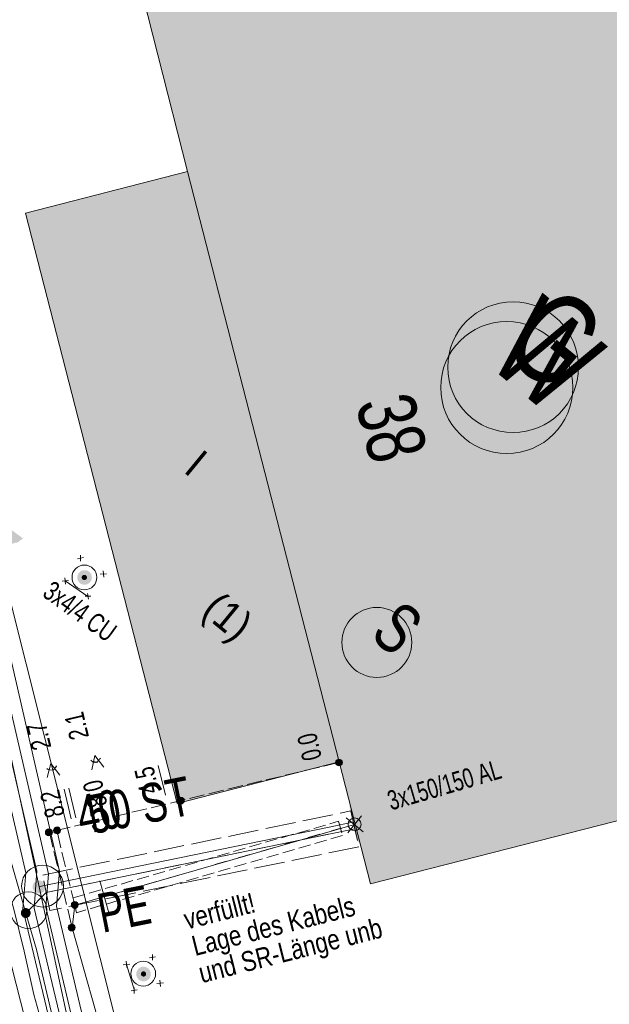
# Model space of a CAD drawing. Header units: metres. Extents: x -740 to 758, y -633 to 854.
# Tile 111 of 256: x -472 to -456, y 39 to 66. Entities that reach past the tile are written whole.
import ezdxf

# ---------------------------------------------------------------- set-up
doc = ezdxf.new("R2010")
doc.units = ezdxf.units.M
doc.header["$MEASUREMENT"] = 0
for name, pattern in [('333_125', [0.4576, 0.3328, -0.1248]), ('333_333', [0.6656, 0.3328, -0.3328]), ('416_125', [0.5408, 0.416, -0.1248]), ('416_416', [0.832, 0.416, -0.416]), ('832_208', [1.04, 0.832, -0.208])]:
    doc.linetypes.add(name, pattern=pattern)
for name, color, linetype in [('Gas.LOVION', 7, 'Continuous'), ('Grundkarte.LOVION', 7, 'Continuous'), ('Grundkarte_Text.LOVION', 7, 'Continuous'), ('Strom.LOVION', 7, 'Continuous'), ('StromBemass.LOVION', 7, 'Continuous'), ('Telko.LOVION', 7, 'Continuous'), ('Wasser.LOVION', 7, 'Continuous')]:
    doc.layers.add(name, color=color, linetype=linetype)
doc.styles.add('ERSTELLTER_STIL_1', font='arial.ttf')

msp = doc.modelspace()

# ---------------------------------------------------------------- hatches: boundary and pattern name
at = {"layer": 'Gas.LOVION', "linetype": 'Continuous', "lineweight": 13}
for points in [[(-463.097, 43.907), (-462.938, 43.184), (-462.576, 43.264), (-462.722, 44.003)], [(-471.476, 41.652), (-471.464, 41.67), (-471.453, 41.689), (-471.445, 41.709), (-471.44, 41.73), (-471.437, 41.752), (-471.437, 41.774), (-471.44, 41.795), (-471.446, 41.817), (-471.454, 41.837), (-471.464, 41.856), (-471.477, 41.873), (-471.492, 41.889), (-471.509, 41.903), (-471.527, 41.915), (-471.547, 41.924), (-471.568, 41.931), (-471.589, 41.935), (-471.611, 41.936), (-471.633, 41.934), (-471.654, 41.93), (-471.675, 41.923), (-471.695, 41.914), (-471.713, 41.902), (-471.73, 41.888), (-471.744, 41.873), (-471.757, 41.855), (-471.768, 41.836), (-471.776, 41.815), (-471.781, 41.794), (-471.784, 41.773), (-471.784, 41.751), (-471.781, 41.729), (-471.775, 41.708), (-471.767, 41.688), (-471.757, 41.669), (-471.744, 41.651), (-471.729, 41.636), (-471.712, 41.622), (-471.694, 41.61), (-471.674, 41.601), (-471.653, 41.594), (-471.632, 41.59), (-471.61, 41.589), (-471.588, 41.59), (-471.567, 41.595), (-471.546, 41.601), (-471.526, 41.611), (-471.508, 41.622), (-471.491, 41.636)], [(-471.473, 41.66), (-471.46, 41.677), (-471.45, 41.697), (-471.442, 41.717), (-471.436, 41.738), (-471.434, 41.76), (-471.434, 41.782), (-471.437, 41.803), (-471.442, 41.825), (-471.45, 41.845), (-471.461, 41.864), (-471.474, 41.882), (-471.489, 41.898), (-471.506, 41.911), (-471.524, 41.923), (-471.544, 41.932), (-471.565, 41.939), (-471.586, 41.943), (-471.608, 41.944), (-471.63, 41.943), (-471.651, 41.939), (-471.672, 41.932), (-471.692, 41.923), (-471.71, 41.911), (-471.727, 41.897), (-471.742, 41.881), (-471.755, 41.863), (-471.765, 41.844), (-471.773, 41.823), (-471.779, 41.802), (-471.781, 41.781), (-471.781, 41.759), (-471.779, 41.737), (-471.773, 41.716), (-471.765, 41.696), (-471.754, 41.676), (-471.741, 41.659), (-471.726, 41.643), (-471.709, 41.629), (-471.691, 41.617), (-471.671, 41.608), (-471.65, 41.601), (-471.629, 41.597), (-471.607, 41.596), (-471.585, 41.598), (-471.564, 41.602), (-471.543, 41.609), (-471.523, 41.618), (-471.505, 41.63), (-471.488, 41.644)]]:
    msp.add_hatch(color=7, dxfattribs=at).paths.add_polyline_path(points)
at = {"layer": 'Grundkarte.LOVION', "linetype": 'Continuous', "lineweight": 18}
for points in [[(-469.169, 67.771), (-467.538, 61.369), (-463.386, 45.194), (-462.527, 41.85), (-437.036, 48.362), (-410.684, 55.135), (-411.351, 57.73), (-434.459, 76.721)], [(-467.825, 44.051), (-463.386, 45.194), (-467.538, 61.369), (-471.978, 60.226)]]:
    msp.add_hatch(color=254, dxfattribs=at).paths.add_polyline_path(points)
at = {"layer": 'Strom.LOVION', "linetype": 'Continuous', "lineweight": 13}
for points in [[(-472.053, 51.322), (-472.658, 51.765), (-472.711, 51.701), (-472.708, 51.672), (-472.735, 51.64), (-472.712, 51.406), (-472.696, 51.392), (-472.693, 51.363), (-472.661, 51.337), (-472.658, 51.307), (-472.545, 51.215), (-472.516, 51.218), (-472.484, 51.191), (-472.455, 51.194), (-472.423, 51.168), (-472.276, 51.182), (-472.263, 51.198), (-472.204, 51.204), (-472.191, 51.22), (-472.162, 51.223), (-472.122, 51.271), (-472.093, 51.274)], [(-463.106, 43.995), (-462.83, 42.988), (-462.615, 43.053), (-462.89, 44.061)]]:
    msp.add_hatch(color=7, dxfattribs=at).paths.add_polyline_path(points)
at = {"layer": 'Strom.LOVION', "linetype": 'Continuous', "lineweight": 18}
for points in [[(-470.206, 50.12), (-470.191, 50.14), (-470.179, 50.162), (-470.17, 50.185), (-470.164, 50.21), (-470.161, 50.235), (-470.161, 50.26), (-470.164, 50.285), (-470.171, 50.309), (-470.18, 50.332), (-470.192, 50.354), (-470.207, 50.374), (-470.224, 50.393), (-470.244, 50.409), (-470.265, 50.422), (-470.288, 50.433), (-470.311, 50.44), (-470.336, 50.445), (-470.361, 50.446), (-470.386, 50.445), (-470.411, 50.44), (-470.435, 50.432), (-470.457, 50.421), (-470.479, 50.408), (-470.498, 50.392), (-470.515, 50.373), (-470.53, 50.353), (-470.542, 50.331), (-470.551, 50.308), (-470.557, 50.283), (-470.56, 50.258), (-470.56, 50.233), (-470.557, 50.208), (-470.55, 50.184), (-470.541, 50.161), (-470.529, 50.139), (-470.514, 50.119), (-470.497, 50.1), (-470.478, 50.084), (-470.456, 50.071), (-470.434, 50.06), (-470.41, 50.053), (-470.385, 50.048), (-470.36, 50.047), (-470.335, 50.048), (-470.31, 50.053), (-470.286, 50.061), (-470.264, 50.072), (-470.243, 50.085), (-470.223, 50.101)], [(-470.311, 50.201), (-470.306, 50.208), (-470.302, 50.216), (-470.298, 50.224), (-470.296, 50.233), (-470.295, 50.242), (-470.295, 50.251), (-470.296, 50.26), (-470.298, 50.269), (-470.302, 50.277), (-470.306, 50.285), (-470.311, 50.292), (-470.318, 50.299), (-470.325, 50.304), (-470.332, 50.309), (-470.34, 50.313), (-470.349, 50.316), (-470.358, 50.317), (-470.367, 50.318), (-470.376, 50.317), (-470.384, 50.316), (-470.393, 50.313), (-470.401, 50.309), (-470.409, 50.304), (-470.416, 50.298), (-470.422, 50.292), (-470.427, 50.284), (-470.431, 50.276), (-470.435, 50.268), (-470.437, 50.259), (-470.438, 50.25), (-470.438, 50.241), (-470.437, 50.233), (-470.434, 50.224), (-470.431, 50.216), (-470.427, 50.208), (-470.421, 50.2), (-470.415, 50.194), (-470.408, 50.188), (-470.401, 50.183), (-470.393, 50.18), (-470.384, 50.177), (-470.375, 50.175), (-470.366, 50.175), (-470.357, 50.175), (-470.348, 50.177), (-470.34, 50.18), (-470.332, 50.184), (-470.324, 50.188), (-470.317, 50.194)], [(-468.59, 39.255), (-468.576, 39.275), (-468.564, 39.297), (-468.555, 39.321), (-468.548, 39.345), (-468.545, 39.37), (-468.545, 39.395), (-468.549, 39.42), (-468.555, 39.444), (-468.564, 39.467), (-468.576, 39.489), (-468.591, 39.509), (-468.608, 39.527), (-468.628, 39.543), (-468.649, 39.557), (-468.672, 39.567), (-468.696, 39.575), (-468.72, 39.58), (-468.745, 39.581), (-468.77, 39.579), (-468.795, 39.575), (-468.819, 39.567), (-468.841, 39.556), (-468.862, 39.543), (-468.882, 39.527), (-468.899, 39.508), (-468.913, 39.488), (-468.925, 39.466), (-468.935, 39.443), (-468.941, 39.418), (-468.944, 39.393), (-468.944, 39.368), (-468.94, 39.344), (-468.934, 39.319), (-468.925, 39.296), (-468.913, 39.274), (-468.898, 39.254), (-468.881, 39.236), (-468.861, 39.22), (-468.84, 39.206), (-468.817, 39.196), (-468.794, 39.188), (-468.769, 39.184), (-468.744, 39.182), (-468.719, 39.184), (-468.694, 39.188), (-468.671, 39.196), (-468.648, 39.207), (-468.627, 39.221), (-468.607, 39.237)], [(-468.59, 39.255), (-468.576, 39.275), (-468.564, 39.297), (-468.555, 39.321), (-468.548, 39.345), (-468.545, 39.37), (-468.545, 39.395), (-468.549, 39.42), (-468.555, 39.444), (-468.564, 39.467), (-468.576, 39.489), (-468.591, 39.509), (-468.608, 39.527), (-468.628, 39.543), (-468.649, 39.557), (-468.672, 39.567), (-468.696, 39.575), (-468.72, 39.58), (-468.745, 39.581), (-468.77, 39.579), (-468.795, 39.575), (-468.819, 39.567), (-468.841, 39.556), (-468.862, 39.543), (-468.882, 39.527), (-468.899, 39.508), (-468.913, 39.488), (-468.925, 39.466), (-468.935, 39.443), (-468.941, 39.418), (-468.944, 39.393), (-468.944, 39.368), (-468.94, 39.344), (-468.934, 39.319), (-468.925, 39.296), (-468.913, 39.274), (-468.898, 39.254), (-468.881, 39.236), (-468.861, 39.22), (-468.84, 39.206), (-468.817, 39.196), (-468.794, 39.188), (-468.769, 39.184), (-468.744, 39.182), (-468.719, 39.184), (-468.694, 39.188), (-468.671, 39.196), (-468.648, 39.207), (-468.627, 39.221), (-468.607, 39.237)], [(-468.689, 39.339), (-468.684, 39.346), (-468.679, 39.354), (-468.676, 39.362), (-468.674, 39.371), (-468.673, 39.379), (-468.673, 39.388), (-468.674, 39.397), (-468.676, 39.406), (-468.68, 39.414), (-468.684, 39.422), (-468.689, 39.429), (-468.695, 39.436), (-468.702, 39.441), (-468.71, 39.446), (-468.718, 39.45), (-468.726, 39.453), (-468.735, 39.454), (-468.744, 39.455), (-468.753, 39.454), (-468.762, 39.453), (-468.77, 39.45), (-468.778, 39.446), (-468.786, 39.441), (-468.793, 39.435), (-468.799, 39.429), (-468.804, 39.422), (-468.808, 39.414), (-468.812, 39.405), (-468.814, 39.397), (-468.815, 39.388), (-468.815, 39.379), (-468.814, 39.37), (-468.811, 39.362), (-468.808, 39.353), (-468.804, 39.345), (-468.799, 39.338), (-468.792, 39.332), (-468.785, 39.326), (-468.778, 39.321), (-468.77, 39.318), (-468.761, 39.315), (-468.753, 39.313), (-468.744, 39.313), (-468.735, 39.313), (-468.726, 39.315), (-468.717, 39.318), (-468.709, 39.322), (-468.702, 39.326), (-468.695, 39.332)], [(-468.689, 39.339), (-468.684, 39.346), (-468.679, 39.354), (-468.676, 39.362), (-468.674, 39.371), (-468.673, 39.379), (-468.673, 39.388), (-468.674, 39.397), (-468.676, 39.406), (-468.68, 39.414), (-468.684, 39.422), (-468.689, 39.429), (-468.695, 39.436), (-468.702, 39.441), (-468.71, 39.446), (-468.718, 39.45), (-468.726, 39.453), (-468.735, 39.454), (-468.744, 39.455), (-468.753, 39.454), (-468.762, 39.453), (-468.77, 39.45), (-468.778, 39.446), (-468.786, 39.441), (-468.793, 39.435), (-468.799, 39.429), (-468.804, 39.422), (-468.808, 39.414), (-468.812, 39.405), (-468.814, 39.397), (-468.815, 39.388), (-468.815, 39.379), (-468.814, 39.37), (-468.811, 39.362), (-468.808, 39.353), (-468.804, 39.345), (-468.799, 39.338), (-468.792, 39.332), (-468.785, 39.326), (-468.778, 39.321), (-468.77, 39.318), (-468.761, 39.315), (-468.753, 39.313), (-468.744, 39.313), (-468.735, 39.313), (-468.726, 39.315), (-468.717, 39.318), (-468.709, 39.322), (-468.702, 39.326), (-468.695, 39.332)]]:
    msp.add_hatch(color=150, dxfattribs=at).paths.add_polyline_path(points)
at = {"layer": 'StromBemass.LOVION', "linetype": 'Continuous', "lineweight": 13}
for points in [[(-463.317, 45.118), (-463.311, 45.128), (-463.305, 45.138), (-463.301, 45.149), (-463.298, 45.16), (-463.296, 45.172), (-463.296, 45.183), (-463.298, 45.195), (-463.301, 45.206), (-463.305, 45.217), (-463.311, 45.227), (-463.318, 45.237), (-463.326, 45.245), (-463.335, 45.253), (-463.345, 45.259), (-463.355, 45.264), (-463.367, 45.268), (-463.378, 45.27), (-463.39, 45.27), (-463.401, 45.27), (-463.413, 45.267), (-463.424, 45.264), (-463.435, 45.259), (-463.444, 45.252), (-463.453, 45.245), (-463.461, 45.236), (-463.468, 45.227), (-463.474, 45.217), (-463.478, 45.206), (-463.481, 45.194), (-463.482, 45.183), (-463.482, 45.171), (-463.481, 45.16), (-463.478, 45.148), (-463.474, 45.137), (-463.468, 45.127), (-463.461, 45.118), (-463.453, 45.109), (-463.444, 45.102), (-463.434, 45.095), (-463.423, 45.091), (-463.412, 45.087), (-463.401, 45.085), (-463.389, 45.084), (-463.377, 45.085), (-463.366, 45.087), (-463.355, 45.091), (-463.344, 45.096), (-463.334, 45.102), (-463.325, 45.11)], [(-467.648, 44.075), (-467.641, 44.085), (-467.635, 44.095), (-467.631, 44.106), (-467.628, 44.118), (-467.626, 44.13), (-467.626, 44.141), (-467.628, 44.153), (-467.631, 44.165), (-467.635, 44.176), (-467.641, 44.186), (-467.648, 44.195), (-467.656, 44.204), (-467.665, 44.212), (-467.675, 44.218), (-467.686, 44.223), (-467.697, 44.226), (-467.709, 44.229), (-467.721, 44.229), (-467.733, 44.229), (-467.744, 44.226), (-467.755, 44.223), (-467.766, 44.218), (-467.776, 44.211), (-467.785, 44.204), (-467.793, 44.195), (-467.8, 44.185), (-467.806, 44.175), (-467.81, 44.164), (-467.813, 44.152), (-467.815, 44.141), (-467.815, 44.129), (-467.813, 44.117), (-467.81, 44.106), (-467.806, 44.095), (-467.8, 44.084), (-467.793, 44.075), (-467.785, 44.066), (-467.776, 44.059), (-467.766, 44.052), (-467.755, 44.047), (-467.744, 44.044), (-467.732, 44.042), (-467.72, 44.041), (-467.708, 44.042), (-467.697, 44.044), (-467.686, 44.048), (-467.675, 44.053), (-467.665, 44.059), (-467.656, 44.067)], [(-467.648, 44.075), (-467.641, 44.085), (-467.635, 44.095), (-467.631, 44.106), (-467.628, 44.118), (-467.626, 44.13), (-467.626, 44.141), (-467.628, 44.153), (-467.631, 44.165), (-467.635, 44.176), (-467.641, 44.186), (-467.648, 44.195), (-467.656, 44.204), (-467.665, 44.212), (-467.675, 44.218), (-467.686, 44.223), (-467.697, 44.226), (-467.709, 44.229), (-467.721, 44.229), (-467.733, 44.229), (-467.744, 44.226), (-467.755, 44.223), (-467.766, 44.218), (-467.776, 44.211), (-467.785, 44.204), (-467.793, 44.195), (-467.8, 44.185), (-467.806, 44.175), (-467.81, 44.164), (-467.813, 44.152), (-467.815, 44.141), (-467.815, 44.129), (-467.813, 44.117), (-467.81, 44.106), (-467.806, 44.095), (-467.8, 44.084), (-467.793, 44.075), (-467.785, 44.066), (-467.776, 44.059), (-467.766, 44.052), (-467.755, 44.047), (-467.744, 44.044), (-467.732, 44.042), (-467.72, 44.041), (-467.708, 44.042), (-467.697, 44.044), (-467.686, 44.048), (-467.675, 44.053), (-467.665, 44.059), (-467.656, 44.067)], [(-471.266, 43.201), (-471.259, 43.211), (-471.253, 43.221), (-471.249, 43.233), (-471.246, 43.244), (-471.244, 43.256), (-471.244, 43.268), (-471.246, 43.28), (-471.249, 43.291), (-471.253, 43.302), (-471.259, 43.313), (-471.266, 43.322), (-471.274, 43.331), (-471.284, 43.339), (-471.294, 43.345), (-471.304, 43.35), (-471.316, 43.354), (-471.328, 43.356), (-471.339, 43.357), (-471.351, 43.356), (-471.363, 43.354), (-471.374, 43.35), (-471.385, 43.345), (-471.395, 43.338), (-471.405, 43.331), (-471.413, 43.322), (-471.42, 43.312), (-471.425, 43.302), (-471.43, 43.291), (-471.433, 43.279), (-471.434, 43.267), (-471.434, 43.255), (-471.433, 43.244), (-471.43, 43.232), (-471.425, 43.221), (-471.419, 43.21), (-471.412, 43.201), (-471.404, 43.192), (-471.395, 43.185), (-471.385, 43.178), (-471.374, 43.173), (-471.363, 43.169), (-471.351, 43.167), (-471.339, 43.167), (-471.327, 43.167), (-471.315, 43.17), (-471.304, 43.173), (-471.293, 43.178), (-471.283, 43.185), (-471.274, 43.193)], [(-471.262, 43.205), (-471.255, 43.215), (-471.249, 43.225), (-471.245, 43.236), (-471.242, 43.248), (-471.24, 43.26), (-471.24, 43.272), (-471.242, 43.284), (-471.245, 43.295), (-471.249, 43.307), (-471.255, 43.317), (-471.262, 43.327), (-471.27, 43.335), (-471.28, 43.343), (-471.29, 43.349), (-471.301, 43.354), (-471.312, 43.358), (-471.324, 43.36), (-471.336, 43.361), (-471.348, 43.36), (-471.36, 43.358), (-471.371, 43.354), (-471.382, 43.349), (-471.392, 43.343), (-471.401, 43.335), (-471.409, 43.326), (-471.416, 43.317), (-471.422, 43.306), (-471.426, 43.295), (-471.429, 43.283), (-471.431, 43.271), (-471.431, 43.259), (-471.429, 43.247), (-471.426, 43.236), (-471.422, 43.225), (-471.416, 43.214), (-471.409, 43.205), (-471.401, 43.196), (-471.391, 43.188), (-471.381, 43.182), (-471.37, 43.177), (-471.359, 43.173), (-471.347, 43.171), (-471.335, 43.17), (-471.323, 43.171), (-471.312, 43.173), (-471.3, 43.177), (-471.289, 43.182), (-471.279, 43.189), (-471.27, 43.196)], [(-471.042, 43.258), (-471.035, 43.267), (-471.029, 43.278), (-471.025, 43.289), (-471.022, 43.3), (-471.021, 43.312), (-471.021, 43.323), (-471.022, 43.335), (-471.025, 43.346), (-471.03, 43.357), (-471.035, 43.368), (-471.042, 43.377), (-471.05, 43.386), (-471.059, 43.393), (-471.069, 43.399), (-471.08, 43.404), (-471.091, 43.408), (-471.103, 43.41), (-471.114, 43.411), (-471.126, 43.41), (-471.138, 43.408), (-471.149, 43.404), (-471.159, 43.399), (-471.169, 43.393), (-471.178, 43.385), (-471.186, 43.377), (-471.193, 43.367), (-471.199, 43.357), (-471.203, 43.346), (-471.206, 43.334), (-471.208, 43.323), (-471.207, 43.311), (-471.206, 43.299), (-471.203, 43.288), (-471.199, 43.277), (-471.193, 43.267), (-471.186, 43.257), (-471.178, 43.249), (-471.169, 43.241), (-471.159, 43.235), (-471.148, 43.23), (-471.137, 43.227), (-471.126, 43.224), (-471.114, 43.224), (-471.102, 43.225), (-471.091, 43.227), (-471.079, 43.23), (-471.069, 43.235), (-471.059, 43.242), (-471.05, 43.249)], [(-470.555, 41.216), (-470.549, 41.226), (-470.543, 41.236), (-470.539, 41.247), (-470.536, 41.259), (-470.534, 41.271), (-470.534, 41.282), (-470.536, 41.294), (-470.539, 41.306), (-470.543, 41.317), (-470.549, 41.327), (-470.556, 41.337), (-470.564, 41.345), (-470.573, 41.353), (-470.583, 41.359), (-470.594, 41.364), (-470.605, 41.368), (-470.617, 41.37), (-470.629, 41.371), (-470.64, 41.37), (-470.652, 41.367), (-470.663, 41.364), (-470.674, 41.359), (-470.684, 41.352), (-470.693, 41.345), (-470.701, 41.336), (-470.708, 41.327), (-470.714, 41.316), (-470.718, 41.305), (-470.721, 41.294), (-470.722, 41.282), (-470.722, 41.27), (-470.721, 41.258), (-470.718, 41.247), (-470.713, 41.236), (-470.708, 41.226), (-470.701, 41.216), (-470.693, 41.207), (-470.683, 41.2), (-470.673, 41.194), (-470.663, 41.189), (-470.651, 41.185), (-470.64, 41.183), (-470.628, 41.182), (-470.616, 41.183), (-470.605, 41.185), (-470.593, 41.189), (-470.583, 41.194), (-470.573, 41.2), (-470.564, 41.208)], [(-470.639, 40.596), (-470.633, 40.605), (-470.627, 40.615), (-470.623, 40.626), (-470.62, 40.638), (-470.618, 40.649), (-470.618, 40.661), (-470.62, 40.673), (-470.623, 40.684), (-470.627, 40.695), (-470.633, 40.705), (-470.64, 40.715), (-470.648, 40.723), (-470.657, 40.731), (-470.667, 40.737), (-470.678, 40.742), (-470.689, 40.746), (-470.7, 40.748), (-470.712, 40.749), (-470.724, 40.748), (-470.735, 40.746), (-470.746, 40.742), (-470.757, 40.737), (-470.767, 40.731), (-470.776, 40.723), (-470.784, 40.714), (-470.791, 40.705), (-470.796, 40.695), (-470.801, 40.684), (-470.804, 40.672), (-470.805, 40.661), (-470.805, 40.649), (-470.804, 40.637), (-470.801, 40.626), (-470.796, 40.615), (-470.791, 40.605), (-470.784, 40.595), (-470.776, 40.587), (-470.766, 40.579), (-470.757, 40.573), (-470.746, 40.568), (-470.735, 40.564), (-470.723, 40.562), (-470.711, 40.561), (-470.7, 40.562), (-470.688, 40.564), (-470.677, 40.568), (-470.666, 40.573), (-470.656, 40.58), (-470.647, 40.587)]]:
    msp.add_hatch(color=7, dxfattribs=at).paths.add_polyline_path(points)
at = {"layer": 'Wasser.LOVION', "linetype": 'Continuous', "lineweight": 13}
for points in [[(-463.035, 43.721), (-462.875, 42.998), (-462.514, 43.078), (-462.66, 43.817)], [(-471.869, 40.967), (-471.859, 40.981), (-471.851, 40.995), (-471.845, 41.011), (-471.841, 41.027), (-471.839, 41.044), (-471.839, 41.06), (-471.841, 41.077), (-471.845, 41.093), (-471.851, 41.109), (-471.86, 41.123), (-471.869, 41.137), (-471.881, 41.149), (-471.894, 41.159), (-471.908, 41.168), (-471.923, 41.175), (-471.939, 41.18), (-471.955, 41.184), (-471.972, 41.185), (-471.989, 41.183), (-472.005, 41.18), (-472.021, 41.175), (-472.036, 41.168), (-472.05, 41.159), (-472.063, 41.148), (-472.074, 41.136), (-472.084, 41.122), (-472.092, 41.108), (-472.098, 41.092), (-472.102, 41.076), (-472.104, 41.059), (-472.104, 41.043), (-472.102, 41.026), (-472.098, 41.01), (-472.092, 40.994), (-472.084, 40.98), (-472.074, 40.966), (-472.062, 40.954), (-472.05, 40.944), (-472.035, 40.935), (-472.02, 40.928), (-472.004, 40.922), (-471.988, 40.919), (-471.971, 40.918), (-471.955, 40.92), (-471.938, 40.923), (-471.922, 40.928), (-471.907, 40.935), (-471.893, 40.944), (-471.88, 40.955)], [(-471.868, 40.972), (-471.858, 40.985), (-471.85, 41), (-471.844, 41.015), (-471.84, 41.032), (-471.838, 41.048), (-471.838, 41.065), (-471.84, 41.081), (-471.845, 41.097), (-471.851, 41.113), (-471.859, 41.127), (-471.869, 41.141), (-471.88, 41.153), (-471.893, 41.164), (-471.907, 41.172), (-471.922, 41.179), (-471.938, 41.185), (-471.954, 41.188), (-471.971, 41.189), (-471.988, 41.188), (-472.004, 41.184), (-472.02, 41.179), (-472.035, 41.172), (-472.049, 41.163), (-472.062, 41.152), (-472.073, 41.14), (-472.083, 41.127), (-472.091, 41.112), (-472.097, 41.097), (-472.101, 41.08), (-472.103, 41.064), (-472.103, 41.047), (-472.101, 41.031), (-472.097, 41.015), (-472.09, 40.999), (-472.082, 40.985), (-472.073, 40.971), (-472.061, 40.959), (-472.048, 40.948), (-472.034, 40.94), (-472.019, 40.933), (-472.003, 40.927), (-471.987, 40.924), (-471.97, 40.923), (-471.954, 40.924), (-471.937, 40.928), (-471.921, 40.933), (-471.906, 40.94), (-471.892, 40.949), (-471.88, 40.96)]]:
    msp.add_hatch(color=7, dxfattribs=at).paths.add_polyline_path(points)

# ---------------------------------------------------------------- linework, layer by layer
at = {"layer": 'Gas.LOVION', "color": 5, "linetype": 'Continuous', "lineweight": 18}
for points in [[(-492.343, 124.322), (-492.176, 123.673), (-489.902, 114.777), (-489.197, 112.098), (-486.351, 100.524), (-483.375, 88.978), (-482.106, 84.003), (-480.396, 77.402), (-478.01, 67.956), (-477.463, 65.837), (-474.558, 54.269), (-472.784, 47.157), (-471.608, 41.775), (-470.255, 35.493)], [(-471.608, 41.775), (-471.507, 41.799), (-463.61, 43.414), (-463.017, 43.546)]]:
    msp.add_lwpolyline(points, dxfattribs=at)
msp.add_circle((-458.618, 56.007), 1.792, dxfattribs=at)
at = {"layer": 'Gas.LOVION', "color": 7, "linetype": 'Continuous', "lineweight": 13}
msp.add_circle((-471.511, 41.791), 0.573, dxfattribs=at)
at = {"layer": 'Grundkarte.LOVION', "color": 8, "linetype": 'Continuous', "lineweight": 18}
for points in [[(-490.958, 123.157), (-483.849, 95.183), (-476.54, 66.075), (-467.397, 29.699)], [(-434.62, 76.853), (-476.54, 66.075), (-483.849, 95.183), (-463.319, 100.441), (-483.849, 95.183), (-490.958, 123.157), (-483.849, 95.183), (-476.54, 66.075), (-467.397, 29.699)], [(-407.655, 54.692), (-402.355, 33.428), (-431.281, 26.078), (-465.593, 17.285), (-467.902, 26.399), (-467.397, 29.699), (-476.54, 66.075), (-434.62, 76.853)], [(-411.351, 57.73), (-410.684, 55.135), (-437.036, 48.362), (-462.527, 41.85), (-463.386, 45.194), (-467.538, 61.369), (-469.169, 67.771), (-434.459, 76.721)], [(-471.611, 38.331), (-471.747, 38.82), (-472.011, 40.006), (-472.301, 41.16), (-472.623, 42.341), (-472.914, 43.494), (-473.177, 44.68), (-473.5, 45.861), (-474.08, 48.168), (-474.402, 49.349), (-474.692, 50.503), (-474.956, 51.689), (-475.278, 52.869), (-475.563, 53.964), (-475.853, 55.118), (-476.137, 56.213), (-476.395, 57.341), (-476.712, 58.463), (-477.228, 60.717), (-477.545, 61.839), (-477.803, 62.967), (-478.119, 64.088), (-478.377, 65.216), (-478.662, 66.311)]]:
    msp.add_lwpolyline(points, dxfattribs=at)
at = {"layer": 'Grundkarte.LOVION', "color": 253, "linetype": 'Continuous', "lineweight": 18}
msp.add_lwpolyline([(-467.397, 29.699), (-476.54, 66.075), (-434.62, 76.853), (-476.54, 66.075), (-483.849, 95.183), (-490.958, 123.157)], dxfattribs=at)
at = {"layer": 'Grundkarte.LOVION', "color": 8, "linetype": 'Continuous', "lineweight": 18}
msp.add_lwpolyline([(-467.825, 44.051), (-471.978, 60.226), (-467.538, 61.369), (-463.386, 45.194)], close=True, dxfattribs=at)
at = {"layer": 'Strom.LOVION', "color": 1, "linetype": 'Continuous', "lineweight": 18}
for points in [[(-475.244, -45.431), (-474.296, -41.067), (-473.762, -38.976), (-473.099, -35.778), (-467.038, -13.728), (-465.17, -6.082), (-465.028, -4.96), (-464.706, -1.914), (-465.484, 7.261), (-465.381, 8.468), (-466.927, 14.908), (-467.228, 16.179), (-467.092, 16.902), (-466.79, 17.596), (-467.891, 22.055), (-469.187, 26.081), (-469.052, 28.636), (-472.051, 41.17), (-471.97, 42.153), (-476.574, 62.038), (-480.433, 78.079), (-482.281, 84.74), (-487.904, 107.938), (-492.439, 124.401)], [(-492.022, 124.058), (-487.601, 108.012), (-481.967, 84.697), (-481.914, 84.466), (-480.146, 78.166), (-476.271, 62.111), (-471.664, 42.198), (-471.742, 41.185), (-468.743, 28.651), (-468.854, 26.158), (-467.91, 23.147)]]:
    msp.add_lwpolyline(points, dxfattribs=at)
at = {"layer": 'Strom.LOVION', "color": 150, "linetype": 'Continuous', "lineweight": 18}
for points in [[(-467.939, 30.548), (-468.545, 30.4), (-470.121, 36.999), (-471.127, 41.245), (-471.043, 42.199), (-472.939, 50.408), (-475.648, 62.246), (-479.556, 78.327), (-480.325, 81.059), (-481.42, 85.002), (-487.027, 108.187), (-488.214, 112.474), (-491.234, 123.41)], [(-480.76, 83.84), (-481.369, 83.721), (-479.843, 78.24), (-475.981, 62.169), (-471.346, 42.125), (-471.42, 41.217), (-470.408, 36.912), (-468.758, 30.009), (-467.851, 30.261)]]:
    msp.add_lwpolyline(points, dxfattribs=at)
at = {"layer": 'Strom.LOVION', "color": 250, "linetype": 'Continuous', "lineweight": 18}
for points in [[(-470.55, 50.76), (-470.391, 50.79)], [(-470.471, 50.856), (-470.47, 50.694)], [(-470.898, 50.238), (-470.881, 50.062)], [(-469.932, 50.333), (-469.756, 50.35)], [(-469.853, 50.429), (-469.836, 50.253)], [(-470.977, 50.142), (-470.802, 50.159)], [(-470.346, 49.73), (-470.184, 49.732)], [(-470.28, 49.811), (-470.25, 49.651)], [(-469.3, 39.636), (-469.124, 39.653)], [(-469.221, 39.732), (-469.204, 39.557)], [(-468.58, 39.825), (-468.42, 39.855)], [(-468.5, 39.921), (-468.499, 39.759)], [(-468.378, 39.12), (-468.202, 39.137)], [(-468.298, 39.217), (-468.281, 39.041)], [(-469.082, 38.918), (-468.922, 38.949)], [(-469.003, 39.015), (-469.002, 38.852)]]:
    msp.add_lwpolyline(points, dxfattribs=at)
at = {"layer": 'Strom.LOVION', "color": 7, "linetype": 'Continuous', "lineweight": 13}
for points in [[(-470.89, 50.15), (-470.271, 49.723)], [(-469.939, 41.938), (-469.691, 41.061)], [(-469.212, 39.645), (-468.994, 38.927)]]:
    msp.add_lwpolyline(points, dxfattribs=at)
at = {"layer": 'Strom.LOVION', "color": 9, "linetype": 'Continuous', "lineweight": 18}
for points in [[(-463.151, 43.252), (-462.768, 43.718)], [(-463.151, 43.252), (-462.768, 43.718)], [(-463.191, 43.662), (-462.725, 43.279)], [(-463.191, 43.662), (-462.725, 43.279)]]:
    msp.add_lwpolyline(points, dxfattribs=at)
at = {"layer": 'Strom.LOVION', "color": 5, "linetype": 'Continuous', "lineweight": 18}
msp.add_lwpolyline([(-472.056, -34.804), (-469.344, -25.214), (-466.469, -14.411), (-466.396, -13.34), (-465.908, -11.075), (-465.63, -9.689), (-464.346, -5.44), (-464.054, -4.495), (-463.636, -1.366), (-463.538, -0.1), (-463.599, 0.219), (-465.125, 7.208), (-465.873, 9.115), (-468.547, 20.602), (-469.211, 23.463), (-468.393, 28.094), (-468.675, 29.618), (-468.286, 30.78), (-468.414, 31.477), (-470.064, 38.379), (-470.7, 40.652), (-470.627, 41.265), (-462.966, 43.477)], dxfattribs=at)
at = {"layer": 'Strom.LOVION', "color": 7, "linetype": '333_125', "lineweight": 13}
msp.add_lwpolyline([(-463.404, 43.567), (-463.292, 43.179), (-470.577, 41.063), (-470.676, 41.467)], close=True, dxfattribs=at)
at = {"layer": 'Strom.LOVION', "color": 9, "linetype": '333_333', "lineweight": 18}
msp.add_lwpolyline([(-470.627, 41.265), (-463.341, 43.381)], dxfattribs=at)
at = {"layer": 'Strom.LOVION', "color": 7, "linetype": 'Continuous', "lineweight": 13}
for centre in [(-470.364, 50.246), (-468.753, 39.392)]:
    msp.add_circle(centre, 0.34, dxfattribs=at)
at = {"layer": 'Strom.LOVION', "color": 1, "linetype": 'Continuous', "lineweight": 18}
msp.add_circle((-462.352, 48.467), 0.958, dxfattribs=at)
at = {"layer": 'Strom.LOVION', "color": 9, "linetype": 'Continuous', "lineweight": 18}
msp.add_circle((-462.962, 43.483), 0.177, dxfattribs=at)
msp.add_circle((-462.962, 43.483), 0.177, dxfattribs=at)
at = {"layer": 'StromBemass.LOVION', "color": 7, "linetype": 'Continuous', "lineweight": 13}
for points in [[(-470.162, 44.975), (-470.082, 45.367), (-469.83, 45.052)], [(-471.393, 45.017), (-471.328, 44.965), (-471.211, 44.976), (-471.132, 45.072), (-471.148, 45.086)], [(-471.383, 44.767), (-471.287, 45.146), (-471.034, 44.831)], [(-470.188, 45.239), (-470.123, 45.186), (-470.11, 45.202), (-470.078, 45.176), (-470.065, 45.192), (-470.049, 45.178), (-470.036, 45.194), (-470.02, 45.181), (-470.006, 45.197), (-469.993, 45.213), (-469.98, 45.229), (-469.967, 45.246), (-469.953, 45.262), (-469.94, 45.278), (-469.927, 45.294)], [(-468.144, 44.286), (-468.341, 45.094)], [(-470.725, 43.634), (-470.923, 44.443)], [(-470.595, 43.662), (-470.792, 44.47)]]:
    msp.add_lwpolyline(points, dxfattribs=at)
at = {"layer": 'StromBemass.LOVION', "color": 7, "linetype": '416_125', "lineweight": 13}
for points in [[(-463.399, 45.178), (-471.325, 43.266), (-470.7, 40.652)], [(-470.627, 41.265), (-471.123, 43.315)]]:
    msp.add_lwpolyline(points, dxfattribs=at)
at = {"layer": 'StromBemass.LOVION', "color": 7, "linetype": 'Continuous', "lineweight": 13}
for centre, radius in [((-463.389, 45.177), 0.0932), ((-467.721, 44.135), 0.0942), ((-467.721, 44.135), 0.0942), ((-471.339, 43.262), 0.0951), ((-471.336, 43.266), 0.0954), ((-471.114, 43.317), 0.0935), ((-470.628, 41.276), 0.0942), ((-470.712, 40.655), 0.0936)]:
    msp.add_circle(centre, radius, dxfattribs=at)
at = {"layer": 'Telko.LOVION', "color": 1, "linetype": 'Continuous', "lineweight": 18}
msp.add_lwpolyline([(-465.186, -6.527), (-463.72, -1.108), (-465.691, 8.615), (-468.012, 18.304), (-469.542, 26.696), (-471.752, 37.209), (-474.31, 47.2), (-476.946, 57.686), (-478.405, 65.804), (-477.316, 66.605), (-469.156, 69.295), (-458.728, 71.925), (-448.748, 74.438), (-438.127, 77.205), (-435.779, 77.834)], dxfattribs=at)
at = {"layer": 'Wasser.LOVION', "color": 150, "linetype": 'Continuous', "lineweight": 18}
for points in [[(-492.697, 124.612), (-492.051, 122.089), (-490.635, 116.376), (-490.172, 114.515), (-489.208, 110.545), (-487.735, 104.704), (-486.236, 98.895), (-484.721, 93.073), (-483.545, 88.148), (-482.329, 83.568), (-482.071, 82.44), (-480.559, 76.648), (-479.076, 70.852), (-478.277, 67.664), (-478.243, 67.475), (-477.061, 62.788), (-474.829, 52.957), (-473.167, 45.184), (-472.788, 43.876), (-471.965, 41.045), (-471.676, 40.054), (-470.741, 36.081)], [(-471.965, 41.045), (-471.899, 41.126), (-471.415, 41.616), (-462.955, 43.36)]]:
    msp.add_lwpolyline(points, dxfattribs=at)
at = {"layer": 'Wasser.LOVION', "color": 7, "linetype": '832_208', "lineweight": 13}
msp.add_lwpolyline([(-463.062, 43.852), (-462.848, 42.868), (-471.308, 41.124), (-471.506, 42.095)], close=True, dxfattribs=at)
at = {"layer": 'Wasser.LOVION', "color": 252, "linetype": '416_416', "lineweight": 18}
msp.add_lwpolyline([(-471.415, 41.616), (-462.955, 43.36)], dxfattribs=at)
at = {"layer": 'Wasser.LOVION', "color": 94, "linetype": 'Continuous', "lineweight": 18}
msp.add_circle((-458.792, 55.45), 1.811, dxfattribs=at)
at = {"layer": 'Wasser.LOVION', "color": 7, "linetype": 'Continuous', "lineweight": 13}
msp.add_circle((-471.896, 41.13), 0.501, dxfattribs=at)

# ---------------------------------------------------------------- texts
at = {"layer": 'Gas.LOVION', "color": 5, "linetype": 'Continuous', "lineweight": 18, "attachment_point": 7, "style": 'ERSTELLTER_STIL_1'}
for s, insert, char_height, rotation in [('{\\A1;\\W0.71561x;G}', (-459.029, 56.418), 2.48983, 320.5841), ('{\\A1;\\W0.71559x;50 ST}', (-470.158, 43.192), 1.06708, 11.2444)]:
    msp.add_mtext(s, dxfattribs=dict(at, insert=insert, char_height=char_height, rotation=rotation))
at = {"layer": 'Grundkarte_Text.LOVION', "color": 8, "linetype": 'Continuous', "lineweight": 18, "insert": (-462.961, 55.002), "char_height": 1.60082, "attachment_point": 7, "rotation": 284.3806, "style": 'ERSTELLTER_STIL_1'}
msp.add_mtext('{\\A1;\\W0.71560x;38}', dxfattribs=at)
at = {"layer": 'Grundkarte_Text.LOVION', "color": 7, "linetype": 'Continuous', "lineweight": 13, "attachment_point": 7, "style": 'ERSTELLTER_STIL_1'}
for s, insert, char_height, rotation in [('{\\A1;\\W0.89451x;I}', (-467.677, 53.15), 0.83073, 320.584), ('{\\A1;\\W0.89448x;(1)}', (-467.344, 49.073), 0.83074, 320.5841)]:
    msp.add_mtext(s, dxfattribs=dict(at, insert=insert, char_height=char_height, rotation=rotation))
at = {"layer": 'Strom.LOVION', "color": 150, "linetype": 'Continuous', "lineweight": 18, "insert": (-471.548, 49.745), "char_height": 0.53354, "attachment_point": 7, "rotation": 324.2443, "style": 'ERSTELLTER_STIL_1'}
msp.add_mtext('{\\A1;\\W0.71558x;3x4/4 CU}', dxfattribs=at)
at = {"layer": 'Strom.LOVION', "color": 1, "linetype": 'Continuous', "lineweight": 18, "attachment_point": 7, "style": 'ERSTELLTER_STIL_1'}
for s, insert, char_height, rotation in [('{\\A1;\\W0.71558x;S}', (-462.584, 48.604), 1.37441, 320.5841), ('{\\A1;\\W0.79998x;verfüllt!}', (-467.554, 40.592), 0.54917, 14.243), ('{\\A1;\\W0.79998x;Lage des Kabels}', (-467.293, 39.713), 0.54917, 14.243), ('{\\A1;\\W0.79998x;und SR-Länge unb}', (-467.11, 38.969), 0.54917, 14.243)]:
    msp.add_mtext(s, dxfattribs=dict(at, insert=insert, char_height=char_height, rotation=rotation))
at = {"layer": 'Strom.LOVION', "color": 5, "linetype": 'Continuous', "lineweight": 18, "insert": (-461.962, 43.854), "char_height": 0.53354, "attachment_point": 7, "rotation": 16.2433, "style": 'ERSTELLTER_STIL_1'}
msp.add_mtext('{\\A1;\\W0.69470x;3x150/150 AL }', dxfattribs=at)
at = {"layer": 'StromBemass.LOVION', "color": 7, "linetype": 'Continuous', "lineweight": 13, "attachment_point": 7, "style": 'ERSTELLTER_STIL_1'}
for s, insert, char_height, rotation in [('{\\A1;\\W0.71557x;2.1}', (-470.235, 45.878), 0.53355, 103.2434), ('{\\A1;\\W0.71557x;2.7}', (-471.266, 45.593), 0.53355, 103.2434), ('{\\A1;\\W0.71559x;0.0}', (-463.847, 45.305), 0.53354, 103.242), ('{\\A1;\\W0.71557x;4.5}', (-468.307, 44.386), 0.53355, 103.2434), ('{\\A1;\\W0.71557x;8.0}', (-469.721, 44.021), 0.53355, 103.2434), ('{\\A1;\\W0.71559x;8.2}', (-470.891, 43.745), 0.53355, 103.2434)]:
    msp.add_mtext(s, dxfattribs=dict(at, insert=insert, char_height=char_height, rotation=rotation))
at = {"layer": 'Wasser.LOVION', "color": 94, "linetype": 'Continuous', "lineweight": 18, "insert": (-459.405, 56.134), "char_height": 2.48983, "attachment_point": 7, "rotation": 320.5841, "style": 'ERSTELLTER_STIL_1'}
msp.add_mtext('{\\A1;\\W0.71562x;W}', dxfattribs=at)
at = {"layer": 'Wasser.LOVION', "color": 150, "linetype": 'Continuous', "lineweight": 18, "char_height": 1.0671, "attachment_point": 7, "rotation": 11.2442, "style": 'ERSTELLTER_STIL_1'}
for s, insert in [('{\\A1;\\W0.71558x;40}', (-470.447, 43.177)), ('{\\A1;\\W0.71558x;PE}', (-469.872, 40.509))]:
    msp.add_mtext(s, dxfattribs=dict(at, insert=insert))

doc.saveas('drawing.dxf')
